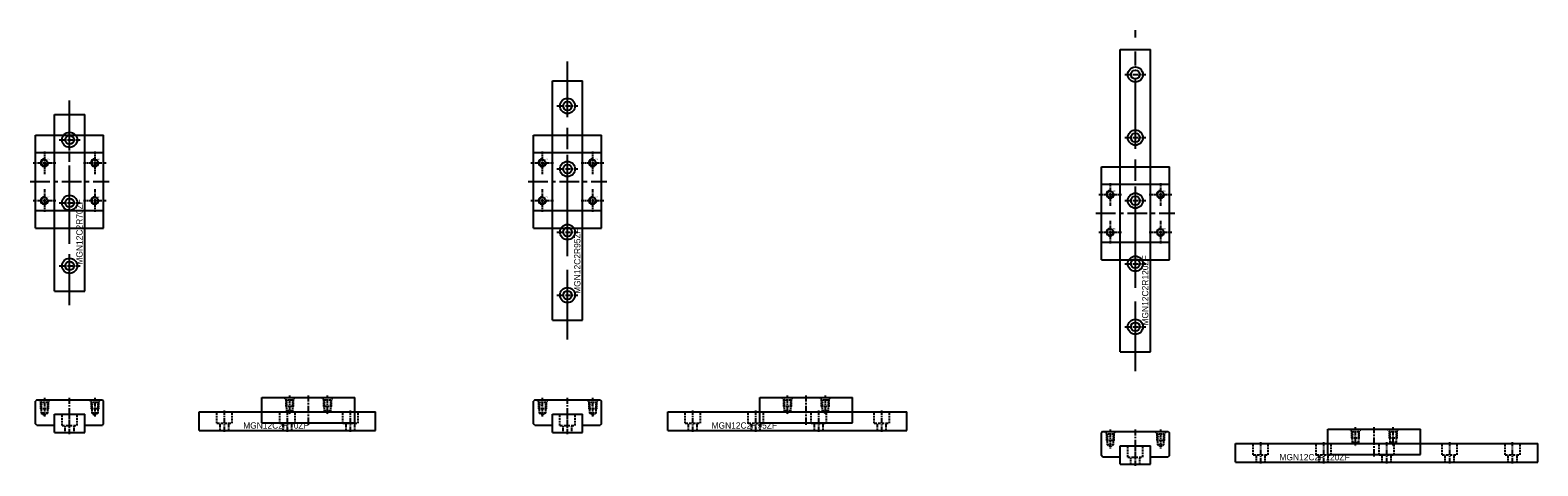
# Model space of a CAD drawing. Header units: millimetres. Extents: x -1657 to 8845, y -11980 to 3013.
# Tile 187 of 256: x -1512 to -914, y 2301 to 2474. Entities that reach past the tile are written whole.
import ezdxf

# ---------------------------------------------------------------- set-up
doc = ezdxf.new("R2010")
doc.units = ezdxf.units.MM
doc.linetypes.add('CENTER', pattern=[2, 1.25, -0.25, 0.25, -0.25])
doc.linetypes.add('DASHED', pattern=[0.75, 0.5, -0.25])
doc.layers.add('裁切线轨', color=252, linetype='Continuous')

# ---------------------------------------------------------------- blocks, each defined once
blk = doc.blocks.new('478FE')
at = {"layer": '裁切线轨', "color": 1, "linetype": 'CENTER', "ltscale": 22.04}
blk.add_line((0, -88.42), (0, 46.78), dxfattribs=at)
at = {"layer": '裁切线轨', "ltscale": 1.55}
for p, q in [((-6, 39.18), (6, 39.18)), ((-6, -80.82), (-6, 39.18)), ((6, -80.82), (6, 39.18)), ((-6, -80.82), (6, -80.82))]:
    blk.add_line(p, q, dxfattribs=at)
at = {"layer": '裁切线轨', "color": 1, "linetype": 'CENTER', "ltscale": 1.6704}
for p, q in [((-4.18, 29.18), (4.18, 29.18)), ((0, 0), (0, 8.35)), ((-4.18, 4.18), (4.18, 4.18)), ((0, -25), (0, -16.65)), ((-4.18, -20.82), (4.18, -20.82)), ((0, -50), (0, -41.65)), ((-4.18, -45.82), (4.18, -45.82)), ((-4.18, -70.82), (4.18, -70.82)), ((0, -75), (0, -66.65))]:
    blk.add_line(p, q, dxfattribs=at)
at = {"layer": '裁切线轨', "ltscale": 1.55}
for centre, radius in [((0, 29.18), 3), ((0, 29.18), 1.75), ((0, 4.18), 3), ((0, 4.18), 1.75), ((0, -20.82), 3), ((0, -20.82), 1.75), ((0, -45.82), 3), ((0, -45.82), 1.75), ((0, -70.82), 3), ((0, -70.82), 1.75)]:
    blk.add_circle(centre, radius, dxfattribs=at)
at = {"layer": '裁切线轨'}
blk.add_text('MGN12C2R120ZF', height=2.5, rotation=90, dxfattribs=at).set_placement((5.15, -70.33))
blk = doc.blocks.new('478BE')
at = {"layer": '裁切线轨', "ltscale": 1.5}
for p, q in [((-85, 0.588), (-85, 7.938)), ((-85, 7.938), (35, 7.938)), ((35, 0.588), (35, 7.938)), ((-85, 0.588), (35, 0.588))]:
    blk.add_line(p, q, dxfattribs=at)
at = {"layer": '裁切线轨', "color": 4, "linetype": 'DASHED', "ltscale": 1.5}
for p, q in [((-78, 3.438), (-78, 7.938)), ((-72, 3.438), (-72, 7.938)), ((-53, 3.438), (-53, 7.938)), ((-47, 3.438), (-47, 7.938)), ((-28, 3.438), (-28, 7.938)), ((-22, 3.438), (-22, 7.938)), ((-3, 3.438), (-3, 7.938)), ((3, 3.438), (3, 7.938)), ((22, 3.438), (22, 7.938)), ((28, 3.438), (28, 7.938))]:
    blk.add_line(p, q, dxfattribs=at)
at = {"layer": '裁切线轨', "color": 1, "linetype": 'CENTER', "ltscale": 1.7052}
for p, q in [((-75, 0), (-75, 8.526)), ((-50, 0), (-50, 8.526)), ((-25, 0), (-25, 8.526)), ((0, 0), (0, 8.526)), ((25, 0), (25, 8.526))]:
    blk.add_line(p, q, dxfattribs=at)
at = {"layer": '裁切线轨', "color": 4, "linetype": 'DASHED', "ltscale": 2}
for p, q in [((-78, 3.438), (-72, 3.438)), ((-53, 3.438), (-47, 3.438)), ((-28, 3.438), (-22, 3.438)), ((-3, 3.438), (3, 3.438)), ((22, 3.438), (28, 3.438))]:
    blk.add_line(p, q, dxfattribs=at)
at = {"layer": '裁切线轨', "color": 4, "linetype": 'DASHED', "ltscale": 0.95}
for p, q in [((-76.75, 0.588), (-76.75, 3.438)), ((-73.25, 0.588), (-73.25, 3.438)), ((-51.75, 0.588), (-51.75, 3.438)), ((-48.25, 0.588), (-48.25, 3.438)), ((-26.75, 0.588), (-26.75, 3.438)), ((-23.25, 0.588), (-23.25, 3.438)), ((-1.75, 0.588), (-1.75, 3.438)), ((1.75, 0.588), (1.75, 3.438)), ((23.25, 0.588), (23.25, 3.438)), ((26.75, 0.588), (26.75, 3.438))]:
    blk.add_line(p, q, dxfattribs=at)
at = {"layer": '裁切线轨'}
blk.add_text('MGN12C2R120ZF', height=2.5, dxfattribs=at).set_placement((-67.582, 1.299))
blk = doc.blocks.new('52B92')
at = {"layer": '裁切线轨', "ltscale": 1.5}
for p, q in [((-4.24, 1), (-4.74, 0.5)), ((-4.74, -8.5), (-4.74, 0.5)), ((-4.24, 1), (21.76, 1)), ((21.76, 1), (22.26, 0.5)), ((22.26, -8.5), (22.26, 0.5)), ((2.76, -9), (2.76, -4.65)), ((2.76, -4.65), (14.76, -4.65)), ((14.76, -9), (14.76, -4.65)), ((-4.24, -9), (-4.74, -8.5)), ((-4.24, -9), (2.76, -9)), ((14.76, -9), (21.76, -9)), ((22.26, -8.5), (21.76, -9))]:
    blk.add_line(p, q, dxfattribs=at)
at = {"layer": '裁切线轨', "color": 4, "linetype": 'DASHED'}
for p, q in [((-2.47, 0), (-3.47, 1)), ((-2.74, 0.26), (-2.74, -2.5)), ((-2.47, 0), (-2.47, -4.25)), ((0, 0), (-2.47, 0)), ((0, 0), (1, 1)), ((0, 0), (0, -4.25)), ((0.26, 0.26), (0.26, -2.5)), ((17.53, 0), (16.53, 1)), ((17.26, 0.26), (17.26, -2.5)), ((17.53, 0), (17.53, -4.25)), ((20, 0), (17.53, 0)), ((20, 0), (21, 1)), ((20, 0), (20, -4.25)), ((20.26, 0.26), (20.26, -2.5)), ((-2.74, -2.5), (-2.47, -2.76)), ((0.26, -2.5), (-2.74, -2.5)), ((0, -4.25), (-2.47, -4.25)), ((-2.47, -4.25), (-1.24, -4.96)), ((0, -4.25), (-1.24, -4.96)), ((0.26, -2.5), (0, -2.76)), ((17.26, -2.5), (17.53, -2.76)), ((20.26, -2.5), (17.26, -2.5)), ((20, -4.25), (17.53, -4.25)), ((17.53, -4.25), (18.76, -4.96)), ((20, -4.25), (18.76, -4.96)), ((20.26, -2.5), (20, -2.76))]:
    blk.add_line(p, q, dxfattribs=at)
at = {"layer": '裁切线轨', "color": 1, "linetype": 'CENTER'}
for p, q in [((-1.24, 1.87), (-1.24, -5.67)), ((18.76, 1.87), (18.76, -5.67))]:
    blk.add_line(p, q, dxfattribs=at)
at = {"layer": '裁切线轨', "color": 1, "linetype": 'CENTER', "ltscale": 2.32}
blk.add_line((8.76, -9.8), (8.76, 1.8), dxfattribs=at)
blk.add_line((8.76, -9.8), (8.76, 1.8), dxfattribs=at)
at = {"layer": '裁切线轨', "linetype": 'DASHED'}
for p in [(-1.98, -0.79), (18.02, -0.79)]:
    blk.add_text('M3', height=0.346, rotation=270, dxfattribs=at).set_placement(p)
blk = doc.blocks.new('52B53')
at = {"layer": '裁切线轨', "ltscale": 1.5}
for p, q in [((-6, 7.938), (6, 7.938)), ((-6, 0.588), (-6, 7.938)), ((6, 0.588), (6, 7.938)), ((-6, 0.588), (6, 0.588))]:
    blk.add_line(p, q, dxfattribs=at)
at = {"layer": '裁切线轨', "color": 4, "linetype": 'DASHED', "ltscale": 1.5}
for p, q in [((-3, 3.438), (-3, 7.938)), ((3, 3.438), (3, 7.938))]:
    blk.add_line(p, q, dxfattribs=at)
at = {"layer": '裁切线轨', "color": 1, "linetype": 'CENTER', "ltscale": 1.7052}
blk.add_line((0, 0), (0, 8.526), dxfattribs=at)
at = {"layer": '裁切线轨', "color": 4, "linetype": 'DASHED', "ltscale": 2}
blk.add_line((-3, 3.438), (3, 3.438), dxfattribs=at)
at = {"layer": '裁切线轨', "color": 4, "linetype": 'DASHED', "ltscale": 0.95}
for p, q in [((-1.75, 0.588), (-1.75, 3.438)), ((1.75, 0.588), (1.75, 3.438))]:
    blk.add_line(p, q, dxfattribs=at)
blk = doc.blocks.new('52ADC')
at = {"layer": '裁切线轨', "ltscale": 1.5}
for p, q in [((-12.14, 1), (24.66, 1)), ((-12.14, -9), (-12.14, 1)), ((24.66, -9), (24.66, 1)), ((-12.14, -9), (24.66, -9))]:
    blk.add_line(p, q, dxfattribs=at)
at = {"layer": '裁切线轨', "color": 4, "linetype": 'DASHED'}
for p, q in [((-2.47, 0), (-3.47, 1)), ((-2.74, 0.26), (-2.74, -2.5)), ((-2.47, 0), (-2.47, -4.25)), ((0, 0), (-2.47, 0)), ((0, 0), (1, 1)), ((0, 0), (0, -4.25)), ((0.26, 0.26), (0.26, -2.5)), ((12.53, 0), (11.53, 1)), ((12.26, 0.26), (12.26, -2.5)), ((12.53, 0), (12.53, -4.25)), ((15, 0), (12.53, 0)), ((15, 0), (16, 1)), ((15, 0), (15, -4.25)), ((15.26, 0.26), (15.26, -2.5)), ((-2.74, -2.5), (-2.47, -2.76)), ((0.26, -2.5), (-2.74, -2.5)), ((0, -4.25), (-2.47, -4.25)), ((-2.47, -4.25), (-1.24, -4.96)), ((0, -4.25), (-1.24, -4.96)), ((0.26, -2.5), (0, -2.76)), ((12.26, -2.5), (12.53, -2.76)), ((15.26, -2.5), (12.26, -2.5)), ((15, -4.25), (12.53, -4.25)), ((12.53, -4.25), (13.76, -4.96)), ((15, -4.25), (13.76, -4.96)), ((15.26, -2.5), (15, -2.76))]:
    blk.add_line(p, q, dxfattribs=at)
at = {"layer": '裁切线轨', "color": 1, "linetype": 'CENTER'}
for p, q in [((-1.24, 1.87), (-1.24, -5.67)), ((13.76, 1.87), (13.76, -5.67))]:
    blk.add_line(p, q, dxfattribs=at)
at = {"layer": '裁切线轨', "color": 1, "linetype": 'CENTER', "ltscale": 2.32}
blk.add_line((6.26, -9.8), (6.26, 1.8), dxfattribs=at)
at = {"layer": '裁切线轨', "color": 4, "linetype": 'DASHED', "ltscale": 12.266667}
blk.add_line((-12.14, -4.65), (24.66, -4.65), dxfattribs=at)
at = {"layer": '裁切线轨', "linetype": 'DASHED'}
for p in [(-1.98, -0.79), (13.02, -0.79)]:
    blk.add_text('M3', height=0.346, rotation=270, dxfattribs=at).set_placement(p)
blk = doc.blocks.new('3C')
at = {"color": 1, "linetype": 'CENTER'}
for p, q in [((-4.5, 0), (4.5, 0)), ((0, 4.5), (0, -4.5))]:
    blk.add_line(p, q, dxfattribs=at)
blk.add_circle((0, 0), 1.25)
at = {"color": 2, "linetype": 'Continuous'}
blk.add_arc((0, 0), 1.5, 77.28966, 8.58276, dxfattribs=at)
blk.add_text('M3', height=0.484).set_placement((1.11, 1.12))
blk = doc.blocks.new('529A5')
at = {"layer": '裁切线轨', "ltscale": 1.5}
for p, q in [((2.16, -18.4), (2.16, 18.4)), ((2.16, 18.4), (29.16, 18.4)), ((29.16, -18.4), (29.16, 18.4)), ((2.16, 11.5), (29.16, 11.5)), ((2.16, -11.5), (29.16, -11.5)), ((2.16, -18.4), (29.16, -18.4))]:
    blk.add_line(p, q, dxfattribs=at)
at = {"layer": '裁切线轨', "color": 1, "linetype": 'CENTER', "ltscale": 8.5376}
blk.add_line((15.66, -21.344), (15.66, 21.344), dxfattribs=at)
at = {"layer": '裁切线轨', "color": 1, "linetype": 'CENTER', "ltscale": 6.264}
blk.add_line((0, 0), (31.32, 0), dxfattribs=at)
at = {"layer": '裁切线轨', "ltscale": 1.5}
for p in [(5.66, 7.5), (25.66, 7.5), (5.66, -7.5), (25.66, -7.5)]:
    blk.add_blockref('3C', p, dxfattribs=at)
blk = doc.blocks.new('41DEF')
at = {"layer": '裁切线轨', "ltscale": 1.5}
for p, q in [((-85, 0.588), (-85, 7.938)), ((-85, 7.938), (10, 7.938)), ((10, 0.588), (10, 7.938)), ((-85, 0.588), (10, 0.588))]:
    blk.add_line(p, q, dxfattribs=at)
at = {"layer": '裁切线轨', "color": 4, "linetype": 'DASHED', "ltscale": 1.5}
for p, q in [((-78, 3.438), (-78, 7.938)), ((-72, 3.438), (-72, 7.938)), ((-53, 3.438), (-53, 7.938)), ((-47, 3.438), (-47, 7.938)), ((-28, 3.438), (-28, 7.938)), ((-22, 3.438), (-22, 7.938)), ((-3, 3.438), (-3, 7.938)), ((3, 3.438), (3, 7.938))]:
    blk.add_line(p, q, dxfattribs=at)
at = {"layer": '裁切线轨', "color": 1, "linetype": 'CENTER', "ltscale": 1.7052}
for p, q in [((-75, 0), (-75, 8.526)), ((-50, 0), (-50, 8.526)), ((-25, 0), (-25, 8.526)), ((0, 0), (0, 8.526))]:
    blk.add_line(p, q, dxfattribs=at)
at = {"layer": '裁切线轨', "color": 4, "linetype": 'DASHED', "ltscale": 2}
for p, q in [((-78, 3.438), (-72, 3.438)), ((-53, 3.438), (-47, 3.438)), ((-28, 3.438), (-22, 3.438)), ((-3, 3.438), (3, 3.438))]:
    blk.add_line(p, q, dxfattribs=at)
at = {"layer": '裁切线轨', "color": 4, "linetype": 'DASHED', "ltscale": 0.95}
for p, q in [((-76.75, 0.588), (-76.75, 3.438)), ((-73.25, 0.588), (-73.25, 3.438)), ((-51.75, 0.588), (-51.75, 3.438)), ((-48.25, 0.588), (-48.25, 3.438)), ((-26.75, 0.588), (-26.75, 3.438)), ((-23.25, 0.588), (-23.25, 3.438)), ((-1.75, 0.588), (-1.75, 3.438)), ((1.75, 0.588), (1.75, 3.438))]:
    blk.add_line(p, q, dxfattribs=at)
at = {"layer": '裁切线轨'}
blk.add_text('MGN12C2R95ZF', height=2.5, dxfattribs=at).set_placement((-67.582, 1.299))
blk = doc.blocks.new('41DB8')
at = {"layer": '裁切线轨', "color": 1, "linetype": 'CENTER', "ltscale": 22.04}
blk.add_line((0, -88.42), (0, 21.78), dxfattribs=at)
at = {"layer": '裁切线轨', "ltscale": 1.55}
for p, q in [((-6, 14.18), (6, 14.18)), ((-6, -80.82), (-6, 14.18)), ((6, -80.82), (6, 14.18)), ((-6, -80.82), (6, -80.82))]:
    blk.add_line(p, q, dxfattribs=at)
at = {"layer": '裁切线轨', "color": 1, "linetype": 'CENTER', "ltscale": 1.6704}
for p, q in [((0, 0), (0, 8.35)), ((-4.18, 4.18), (4.18, 4.18)), ((0, -25), (0, -16.65)), ((-4.18, -20.82), (4.18, -20.82)), ((0, -50), (0, -41.65)), ((-4.18, -45.82), (4.18, -45.82)), ((-4.18, -70.82), (4.18, -70.82)), ((0, -75), (0, -66.65))]:
    blk.add_line(p, q, dxfattribs=at)
at = {"layer": '裁切线轨', "ltscale": 1.55}
for centre, radius in [((0, 4.18), 3), ((0, 4.18), 1.75), ((0, -20.82), 3), ((0, -20.82), 1.75), ((0, -45.82), 3), ((0, -45.82), 1.75), ((0, -70.82), 3), ((0, -70.82), 1.75)]:
    blk.add_circle(centre, radius, dxfattribs=at)
at = {"layer": '裁切线轨'}
blk.add_text('MGN12C2R95ZF', height=2.5, rotation=90, dxfattribs=at).set_placement((5.15, -70.33))
blk = doc.blocks.new('19DCE')
at = {"layer": '裁切线轨', "color": 1, "linetype": 'CENTER', "ltscale": 16.24}
blk.add_line((0, -61.42), (0, 19.78), dxfattribs=at)
at = {"layer": '裁切线轨', "ltscale": 1.55}
for p, q in [((-6, 14.18), (6, 14.18)), ((-6, -55.82), (-6, 14.18)), ((6, -55.82), (6, 14.18)), ((-6, -55.82), (6, -55.82))]:
    blk.add_line(p, q, dxfattribs=at)
at = {"layer": '裁切线轨', "color": 1, "linetype": 'CENTER', "ltscale": 1.6704}
for p, q in [((0, 0), (0, 8.35)), ((-4.18, 4.18), (4.18, 4.18)), ((0, -25), (0, -16.65)), ((-4.18, -20.82), (4.18, -20.82)), ((0, -50), (0, -41.65)), ((-4.18, -45.82), (4.18, -45.82))]:
    blk.add_line(p, q, dxfattribs=at)
at = {"layer": '裁切线轨', "ltscale": 1.55}
for centre, radius in [((0, 4.18), 3), ((0, 4.18), 1.75), ((0, -20.82), 3), ((0, -20.82), 1.75), ((0, -45.82), 3), ((0, -45.82), 1.75)]:
    blk.add_circle(centre, radius, dxfattribs=at)
at = {"layer": '裁切线轨'}
blk.add_text('MGN12C2R70ZF', height=2.5, rotation=90, dxfattribs=at).set_placement((5.15, -45.33))
blk = doc.blocks.new('19DFB')
at = {"layer": '裁切线轨', "ltscale": 1.5}
for p, q in [((-70, 0), (-70, 7.35)), ((-70, 7.35), (0, 7.35)), ((0, 0), (0, 7.35)), ((-70, 0), (0, 0))]:
    blk.add_line(p, q, dxfattribs=at)
at = {"layer": '裁切线轨', "color": 4, "linetype": 'DASHED', "ltscale": 1.5}
for p, q in [((-63, 2.85), (-63, 7.35)), ((-57, 2.85), (-57, 7.35)), ((-38, 2.85), (-38, 7.35)), ((-32, 2.85), (-32, 7.35)), ((-13, 2.85), (-13, 7.35)), ((-7, 2.85), (-7, 7.35))]:
    blk.add_line(p, q, dxfattribs=at)
at = {"layer": '裁切线轨', "color": 1, "linetype": 'CENTER', "ltscale": 1.7052}
for p, q in [((-60, -0.59), (-60, 7.94)), ((-35, -0.59), (-35, 7.94)), ((-10, -0.59), (-10, 7.94))]:
    blk.add_line(p, q, dxfattribs=at)
at = {"layer": '裁切线轨', "color": 4, "linetype": 'DASHED', "ltscale": 2}
for p, q in [((-63, 2.85), (-57, 2.85)), ((-38, 2.85), (-32, 2.85)), ((-13, 2.85), (-7, 2.85))]:
    blk.add_line(p, q, dxfattribs=at)
at = {"layer": '裁切线轨', "color": 4, "linetype": 'DASHED', "ltscale": 0.95}
for p, q in [((-61.75, 0), (-61.75, 2.85)), ((-58.25, 0), (-58.25, 2.85)), ((-36.75, 0), (-36.75, 2.85)), ((-33.25, 0), (-33.25, 2.85)), ((-11.75, 0), (-11.75, 2.85)), ((-8.25, 0), (-8.25, 2.85))]:
    blk.add_line(p, q, dxfattribs=at)
at = {"layer": '裁切线轨'}
blk.add_text('MGN12C2R70ZF', height=2.5, dxfattribs=at).set_placement((-52.58, 0.71))

msp = doc.modelspace()

# ---------------------------------------------------------------- block references
at = {"layer": '裁切线轨', "ltscale": 4.66483}
for name, p in [('478FE', (-1073.6784, 2427.3657)), ('478BE', (-948.8983, 2302.2941))]:
    msp.add_blockref(name, p, dxfattribs=at)
at = {"layer": '裁切线轨', "ltscale": 2.138047}
for name, p in [('41DB8', (-1299.1188, 2439.923)), ('41DEF', (-1174.3386, 2314.8514))]:
    msp.add_blockref(name, p, dxfattribs=at)
at = {"layer": '裁切线轨', "ltscale": 1.625}
for name, p in [('19DCE', (-1496.7629, 2426.4997)), ('529A5', (-1512.4229, 2414.099)), ('529A5', (-1314.7788, 2414.099)), ('529A5', (-1089.3384, 2401.5417)), ('52B92', (-1505.5254, 2326.5522)), ('52ADC', (-1408.2452, 2327.4394)), ('52B92', (-1307.8813, 2326.5522)), ('52ADC', (-1210.6011, 2327.4394)), ('52B53', (-1496.7629, 2313.9642)), ('19DFB', (-1375.2636, 2315.4394)), ('52B53', (-1299.1188, 2313.9642)), ('52ADC', (-985.1608, 2314.8821)), ('52B92', (-1082.4409, 2313.9949)), ('52B53', (-1073.6784, 2301.4069))]:
    msp.add_blockref(name, p, dxfattribs=at)

doc.saveas('drawing.dxf')
